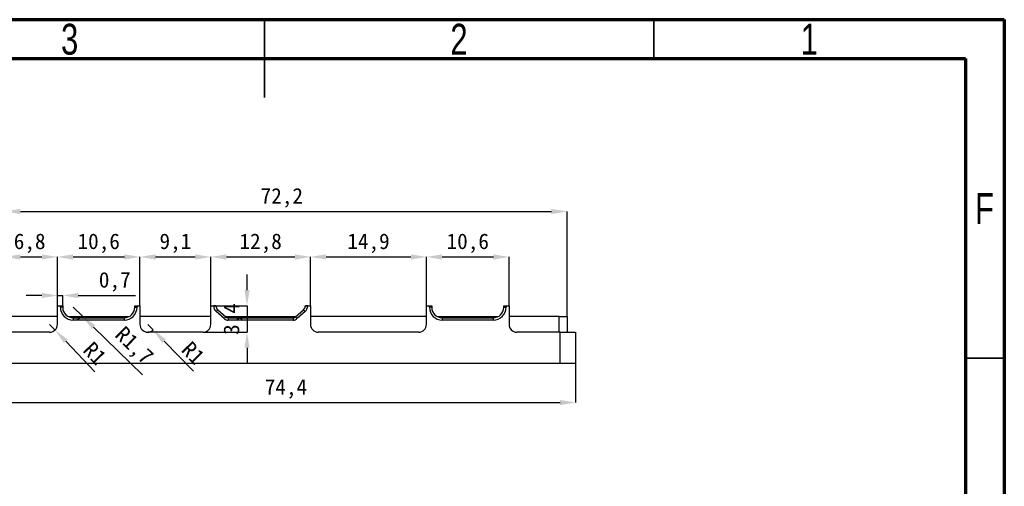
# Model space of a CAD drawing. Header units: millimetres. Extents: x 1632 to 1822, y 2177 to 2464.
# Tile 4 of 4: x 1696 to 1822, y 2404 to 2464. Entities that reach past the tile are written whole.
import ezdxf

# ---------------------------------------------------------------- set-up
doc = ezdxf.new("R2010")
doc.units = ezdxf.units.MM
doc.styles.add('SLDTEXTSTYLE1', font='TXT', dxfattribs={"width": 0.75})
doc.styles.add('黑体高度2mm', font='simhei.ttf', dxfattribs={"height": 2})
doc.dimstyles.new('红色高度2mm', dxfattribs={"dimtxt": 2, "dimasz": 2, "dimexe": 0, "dimexo": 0, "dimtad": 1, "dimdec": 1, "dimtxsty": '黑体高度2mm', "dimcen": 2.5, "dimclrd": 256, "dimclre": 256, "dimclrt": 256, "dimadec": 0, "dimazin": 0, "dimtfac": 1, "dimtdec": 1, "dimtmove": 0, "dimatfit": 3, "dimfxl": 1, "dimarcsym": 0})

# ---------------------------------------------------------------- blocks, each defined once
blk = doc.blocks.new('*D13')
at = {"lineweight": -2, "transparency": 16777216}
for p, q in [((1692.91, 2419.69), (1692.91, 2414.65)), ((1767.31, 2419.69), (1767.31, 2414.65)), ((1694.91, 2414.65), (1765.31, 2414.65))]:
    blk.add_line(p, q, dxfattribs=at)
at = {"transparency": 16777216}
for points in [[(1694.91, 2414.99), (1694.91, 2414.32), (1692.91, 2414.65)], [(1765.31, 2414.99), (1765.31, 2414.32), (1767.31, 2414.65)]]:
    blk.add_solid(points, dxfattribs=at)
at = {"layer": 'Defpoints', "color": 0, "transparency": 16777216}
for p in [(1692.91, 2419.69), (1767.31, 2419.69), (1767.31, 2414.65)]:
    blk.add_point(p, dxfattribs=at)
at = {"transparency": 16777216, "insert": (1730.11, 2416.4), "char_height": 2, "attachment_point": 5, "style": '黑体高度2mm'}
blk.add_mtext('74,4', dxfattribs=at)
blk = doc.blocks.new('*D17')
at = {"lineweight": -2, "transparency": 16777216}
for p, q in [((1694.01, 2425.69), (1694.01, 2439.2)), ((1696.01, 2439.2), (1764.21, 2439.2)), ((1766.21, 2425.69), (1766.21, 2439.2))]:
    blk.add_line(p, q, dxfattribs=at)
at = {"transparency": 16777216}
for points in [[(1696.01, 2439.53), (1696.01, 2438.86), (1694.01, 2439.2)], [(1764.21, 2439.53), (1764.21, 2438.86), (1766.21, 2439.2)]]:
    blk.add_solid(points, dxfattribs=at)
at = {"layer": 'Defpoints', "color": 0, "transparency": 16777216}
for p in [(1766.21, 2439.2), (1694.01, 2425.69), (1766.21, 2425.69)]:
    blk.add_point(p, dxfattribs=at)
at = {"transparency": 16777216, "insert": (1729.58, 2440.95), "char_height": 2, "attachment_point": 5, "style": '黑体高度2mm'}
blk.add_mtext('72,2', dxfattribs=at)
blk = doc.blocks.new('*D18')
at = {"lineweight": -2, "transparency": 16777216}
for p, q in [((1694.01, 2425.69), (1694.01, 2433.36)), ((1696.01, 2433.36), (1698.76, 2433.36)), ((1700.76, 2427.09), (1700.76, 2433.36))]:
    blk.add_line(p, q, dxfattribs=at)
at = {"transparency": 16777216}
for points in [[(1696.01, 2433.69), (1696.01, 2433.02), (1694.01, 2433.36)], [(1698.76, 2433.69), (1698.76, 2433.02), (1700.76, 2433.36)]]:
    blk.add_solid(points, dxfattribs=at)
at = {"layer": 'Defpoints', "color": 0, "transparency": 16777216}
for p in [(1700.76, 2433.36), (1700.76, 2427.09), (1694.01, 2425.69)]:
    blk.add_point(p, dxfattribs=at)
at = {"transparency": 16777216, "insert": (1697.19, 2435.11), "char_height": 2, "attachment_point": 5, "style": '黑体高度2mm'}
blk.add_mtext('6,8', dxfattribs=at)
blk = doc.blocks.new('*D19')
at = {"lineweight": -2, "transparency": 16777216}
for p, q in [((1700.76, 2427.09), (1700.76, 2433.36)), ((1702.76, 2433.36), (1709.36, 2433.36)), ((1711.36, 2427.09), (1711.36, 2433.36))]:
    blk.add_line(p, q, dxfattribs=at)
at = {"transparency": 16777216}
for points in [[(1702.76, 2433.69), (1702.76, 2433.02), (1700.76, 2433.36)], [(1709.36, 2433.69), (1709.36, 2433.02), (1711.36, 2433.36)]]:
    blk.add_solid(points, dxfattribs=at)
at = {"layer": 'Defpoints', "color": 0, "transparency": 16777216}
for p in [(1711.36, 2433.36), (1700.76, 2427.09), (1711.36, 2427.09)]:
    blk.add_point(p, dxfattribs=at)
at = {"transparency": 16777216, "insert": (1706.06, 2435.11), "char_height": 2, "attachment_point": 5, "style": '黑体高度2mm'}
blk.add_mtext('10,6', dxfattribs=at)
blk = doc.blocks.new('*D20')
at = {"lineweight": -2, "transparency": 16777216}
for p, q in [((1720.46, 2427.09), (1720.46, 2433.36)), ((1722.46, 2433.36), (1731.26, 2433.36)), ((1733.26, 2427.09), (1733.26, 2433.36))]:
    blk.add_line(p, q, dxfattribs=at)
at = {"transparency": 16777216}
for points in [[(1722.46, 2433.69), (1722.46, 2433.02), (1720.46, 2433.36)], [(1731.26, 2433.69), (1731.26, 2433.02), (1733.26, 2433.36)]]:
    blk.add_solid(points, dxfattribs=at)
at = {"layer": 'Defpoints', "color": 0, "transparency": 16777216}
for p in [(1733.26, 2433.36), (1720.46, 2427.09), (1733.26, 2427.09)]:
    blk.add_point(p, dxfattribs=at)
at = {"transparency": 16777216, "insert": (1726.86, 2435.11), "char_height": 2, "attachment_point": 5, "style": '黑体高度2mm'}
blk.add_mtext('12,8', dxfattribs=at)
blk = doc.blocks.new('*D21')
at = {"lineweight": -2, "transparency": 16777216}
for p, q in [((1748.16, 2427.09), (1748.16, 2433.36)), ((1750.16, 2433.36), (1756.76, 2433.36)), ((1758.76, 2427.09), (1758.76, 2433.36))]:
    blk.add_line(p, q, dxfattribs=at)
at = {"transparency": 16777216}
for points in [[(1750.16, 2433.69), (1750.16, 2433.02), (1748.16, 2433.36)], [(1756.76, 2433.69), (1756.76, 2433.02), (1758.76, 2433.36)]]:
    blk.add_solid(points, dxfattribs=at)
at = {"layer": 'Defpoints', "color": 0, "transparency": 16777216}
for p in [(1758.76, 2433.36), (1748.16, 2427.09), (1758.76, 2427.09)]:
    blk.add_point(p, dxfattribs=at)
at = {"transparency": 16777216, "insert": (1753.46, 2435.11), "char_height": 2, "attachment_point": 5, "style": '黑体高度2mm'}
blk.add_mtext('10,6', dxfattribs=at)
blk = doc.blocks.new('*D22')
at = {"lineweight": -2, "transparency": 16777216}
for p, q in [((1711.36, 2427.09), (1711.36, 2433.36)), ((1713.36, 2433.36), (1718.46, 2433.36)), ((1720.46, 2427.09), (1720.46, 2433.36))]:
    blk.add_line(p, q, dxfattribs=at)
at = {"transparency": 16777216}
for points in [[(1713.36, 2433.69), (1713.36, 2433.02), (1711.36, 2433.36)], [(1718.46, 2433.69), (1718.46, 2433.02), (1720.46, 2433.36)]]:
    blk.add_solid(points, dxfattribs=at)
at = {"layer": 'Defpoints', "color": 0, "transparency": 16777216}
for p in [(1720.46, 2433.36), (1711.36, 2427.09), (1720.46, 2427.09)]:
    blk.add_point(p, dxfattribs=at)
at = {"transparency": 16777216, "insert": (1715.91, 2435.11), "char_height": 2, "attachment_point": 5, "style": '黑体高度2mm'}
blk.add_mtext('9,1', dxfattribs=at)
blk = doc.blocks.new('*D23')
at = {"lineweight": -2, "transparency": 16777216}
for p, q in [((1733.26, 2427.09), (1733.26, 2433.36)), ((1735.26, 2433.36), (1746.16, 2433.36)), ((1748.16, 2427.09), (1748.16, 2433.36))]:
    blk.add_line(p, q, dxfattribs=at)
at = {"transparency": 16777216}
for points in [[(1735.26, 2433.69), (1735.26, 2433.02), (1733.26, 2433.36)], [(1746.16, 2433.69), (1746.16, 2433.02), (1748.16, 2433.36)]]:
    blk.add_solid(points, dxfattribs=at)
at = {"layer": 'Defpoints', "color": 0, "transparency": 16777216}
for p in [(1748.16, 2433.36), (1733.26, 2427.09), (1748.16, 2427.09)]:
    blk.add_point(p, dxfattribs=at)
at = {"transparency": 16777216, "insert": (1740.71, 2435.11), "char_height": 2, "attachment_point": 5, "style": '黑体高度2mm'}
blk.add_mtext('14,9', dxfattribs=at)
blk = doc.blocks.new('*D24')
at = {"lineweight": -2, "transparency": 16777216}
for p, q in [((1699.76, 2424.69), (1700.45, 2423.97)), ((1705.58, 2418.61), (1701.84, 2422.53))]:
    blk.add_line(p, q, dxfattribs=at)
at = {"transparency": 16777216}
blk.add_solid([(1702.08, 2422.76), (1701.59, 2422.3), (1700.45, 2423.97)], dxfattribs=at)
at = {"layer": 'Defpoints', "color": 0, "transparency": 16777216}
for p in [(1699.76, 2424.69), (1700.45, 2423.97)]:
    blk.add_point(p, dxfattribs=at)
at = {"transparency": 16777216, "insert": (1705.57, 2420.97), "char_height": 2, "attachment_point": 5, "rotation": 313.7004, "style": '黑体高度2mm'}
blk.add_mtext('R1', dxfattribs=at)
blk = doc.blocks.new('*D25')
at = {"lineweight": -2, "transparency": 16777216}
for p, q in [((1702.79, 2426.89), (1703.97, 2425.74)), ((1711.68, 2418.23), (1705.4, 2424.35))]:
    blk.add_line(p, q, dxfattribs=at)
blk.add_arc((1702.79, 2426.89), 1.65, 270, 315.7324, dxfattribs=at)
at = {"transparency": 16777216}
blk.add_solid([(1705.64, 2424.59), (1705.17, 2424.11), (1703.97, 2425.74)], dxfattribs=at)
at = {"layer": 'Defpoints', "color": 0, "transparency": 16777216}
for p in [(1702.79, 2426.89), (1703.97, 2425.74)]:
    blk.add_point(p, dxfattribs=at)
at = {"transparency": 16777216, "insert": (1710.48, 2421.84), "char_height": 2, "attachment_point": 5, "rotation": 315.7324, "style": '黑体高度2mm'}
blk.add_mtext('R1,7', dxfattribs=at)
blk = doc.blocks.new('*D26')
at = {"lineweight": -2, "transparency": 16777216}
for p, q in [((1712.36, 2424.69), (1713.06, 2423.98)), ((1718.23, 2418.67), (1714.45, 2422.55))]:
    blk.add_line(p, q, dxfattribs=at)
blk.add_arc((1712.36, 2424.69), 1, 270, 314.2527, dxfattribs=at)
at = {"transparency": 16777216}
blk.add_solid([(1714.69, 2422.78), (1714.21, 2422.31), (1713.06, 2423.98)], dxfattribs=at)
at = {"layer": 'Defpoints', "color": 0, "transparency": 16777216}
for p in [(1712.36, 2424.69), (1713.06, 2423.98)]:
    blk.add_point(p, dxfattribs=at)
at = {"transparency": 16777216, "insert": (1718.2, 2421.02), "char_height": 2, "attachment_point": 5, "rotation": 314.2527, "style": '黑体高度2mm'}
blk.add_mtext('R1', dxfattribs=at)
blk = doc.blocks.new('*D27')
at = {"lineweight": -2, "transparency": 16777216}
for p, q in [((1698.76, 2428.41), (1696.76, 2428.41)), ((1700.76, 2427.09), (1700.76, 2428.41)), ((1700.76, 2428.41), (1701.44, 2428.41)), ((1701.44, 2427.09), (1701.44, 2428.41)), ((1703.44, 2428.41), (1710.8, 2428.41))]:
    blk.add_line(p, q, dxfattribs=at)
at = {"transparency": 16777216}
for points in [[(1698.76, 2428.74), (1698.76, 2428.07), (1700.76, 2428.41)], [(1703.44, 2428.74), (1703.44, 2428.07), (1701.44, 2428.41)]]:
    blk.add_solid(points, dxfattribs=at)
at = {"layer": 'Defpoints', "color": 0, "transparency": 16777216}
for p in [(1701.44, 2428.41), (1700.76, 2427.09), (1701.44, 2427.09)]:
    blk.add_point(p, dxfattribs=at)
at = {"transparency": 16777216, "insert": (1708.12, 2430.16), "char_height": 2, "attachment_point": 5, "style": '黑体高度2mm'}
blk.add_mtext('0,7', dxfattribs=at)
blk = doc.blocks.new('*D64')
at = {"lineweight": -2, "transparency": 16777216}
for p, q in [((1725.11, 2429.09), (1725.11, 2431.09)), ((1720.46, 2427.09), (1725.11, 2427.09)), ((1725.11, 2427.09), (1725.11, 2423.69)), ((1719.46, 2423.69), (1725.11, 2423.69)), ((1725.11, 2421.69), (1725.11, 2419.69))]:
    blk.add_line(p, q, dxfattribs=at)
at = {"transparency": 16777216}
for points in [[(1724.78, 2429.09), (1725.44, 2429.09), (1725.11, 2427.09)], [(1724.78, 2421.69), (1725.44, 2421.69), (1725.11, 2423.69)]]:
    blk.add_solid(points, dxfattribs=at)
at = {"layer": 'Defpoints', "color": 0, "transparency": 16777216}
for p in [(1720.46, 2427.09), (1719.46, 2423.69), (1725.11, 2423.69)]:
    blk.add_point(p, dxfattribs=at)
at = {"transparency": 16777216, "insert": (1723.36, 2425.39), "char_height": 2, "attachment_point": 5, "rotation": 90, "style": '黑体高度2mm'}
blk.add_mtext('3,4', dxfattribs=at)

msp = doc.modelspace()

# ---------------------------------------------------------------- linework, layer by layer
at = {"color": 7, "linetype": 'Continuous', "lineweight": 70}
for p, q in [((1632.37, 2463.84), (1822.37, 2463.84)), ((1822.37, 2463.84), (1822.37, 2176.84)), ((1637.37, 2458.84), (1817.37, 2458.84)), ((1817.37, 2458.84), (1817.37, 2181.84))]:
    msp.add_line(p, q, dxfattribs=at)
at = {"color": 7, "linetype": 'Continuous', "lineweight": 35}
for p, q in [((1727.37, 2463.84), (1727.37, 2453.84)), ((1727.37, 2458.84), (1727.37, 2463.84)), ((1777.37, 2458.84), (1777.37, 2463.84)), ((1817.37, 2420.34), (1822.37, 2420.34))]:
    msp.add_line(p, q, dxfattribs=at)
at = {"color": 7, "linetype": 'Continuous', "lineweight": 25}
for p, q in [((1700.76, 2424.69), (1700.76, 2427.09)), ((1700.76, 2427.09), (1701.14, 2427.09)), ((1701.14, 2426.89), (1701.14, 2427.09)), ((1701.14, 2427.09), (1701.37, 2427.09)), ((1701.44, 2426.89), (1701.14, 2426.89)), ((1701.37, 2427.09), (1701.44, 2427.09)), ((1701.44, 2427.09), (1701.44, 2426.89)), ((1710.68, 2427.08), (1710.86, 2427.09)), ((1710.68, 2426.89), (1710.68, 2427.08)), ((1710.68, 2426.89), (1710.98, 2426.89)), ((1710.86, 2427.09), (1710.98, 2427.09)), ((1710.98, 2427.09), (1710.98, 2426.89)), ((1710.98, 2427.09), (1711.36, 2427.09)), ((1711.36, 2427.09), (1711.36, 2424.69)), ((1720.46, 2424.69), (1720.46, 2427.09)), ((1720.46, 2427.09), (1720.82, 2427.09)), ((1720.82, 2427.06), (1720.82, 2427.09)), ((1720.82, 2427.09), (1721.12, 2427.09)), ((1721.12, 2427.06), (1720.82, 2427.06)), ((1721.12, 2427.09), (1721.12, 2427.06)), ((1732.6, 2427.06), (1732.6, 2427.09)), ((1732.6, 2427.09), (1732.9, 2427.09)), ((1732.9, 2427.06), (1732.6, 2427.06)), ((1732.9, 2427.09), (1732.9, 2427.06)), ((1732.9, 2427.09), (1733.26, 2427.09)), ((1733.26, 2427.09), (1733.26, 2424.69)), ((1748.16, 2424.69), (1748.16, 2427.09)), ((1748.16, 2427.09), (1748.54, 2427.09)), ((1748.54, 2426.89), (1748.54, 2427.09)), ((1748.54, 2427.09), (1748.77, 2427.09)), ((1748.84, 2426.89), (1748.54, 2426.89)), ((1748.77, 2427.09), (1748.84, 2427.09)), ((1748.84, 2427.09), (1748.84, 2426.89)), ((1758.08, 2427.08), (1758.26, 2427.09)), ((1758.08, 2426.89), (1758.08, 2427.08)), ((1758.08, 2426.89), (1758.38, 2426.89)), ((1758.26, 2427.09), (1758.38, 2427.09)), ((1758.38, 2427.09), (1758.38, 2426.89)), ((1758.38, 2427.09), (1758.76, 2427.09)), ((1758.76, 2427.09), (1758.76, 2424.69)), ((1700.76, 2425.69), (1694.91, 2425.69)), ((1702.17, 2425.69), (1709.95, 2425.69)), ((1702.79, 2425.54), (1702.79, 2425.24)), ((1702.79, 2425.54), (1709.33, 2425.54)), ((1709.33, 2425.54), (1709.33, 2425.24)), ((1720.46, 2425.69), (1711.36, 2425.69)), ((1721.34, 2426.57), (1721.14, 2426.35)), ((1722.19, 2425.43), (1721.14, 2426.35)), ((1721.34, 2426.57), (1722.39, 2425.66)), ((1722.39, 2425.66), (1722.19, 2425.43)), ((1722.34, 2425.69), (1731.38, 2425.69)), ((1722.68, 2425.54), (1731.03, 2425.54)), ((1722.68, 2425.54), (1722.68, 2425.24)), ((1731.03, 2425.54), (1731.03, 2425.24)), ((1731.33, 2425.66), (1732.38, 2426.57)), ((1731.33, 2425.66), (1731.53, 2425.43)), ((1732.57, 2426.34), (1731.53, 2425.43)), ((1732.38, 2426.57), (1732.57, 2426.34)), ((1748.16, 2425.69), (1733.26, 2425.69)), ((1749.57, 2425.69), (1757.35, 2425.69)), ((1750.19, 2425.54), (1750.19, 2425.24)), ((1750.19, 2425.54), (1756.73, 2425.54)), ((1756.73, 2425.54), (1756.73, 2425.24)), ((1765.21, 2425.69), (1758.76, 2425.69)), ((1765.21, 2423.69), (1765.21, 2425.69)), ((1765.21, 2425.69), (1766.21, 2425.69)), ((1766.21, 2425.69), (1766.21, 2423.69)), ((1709.33, 2425.24), (1702.79, 2425.24)), ((1731.03, 2425.24), (1722.68, 2425.24)), ((1756.73, 2425.24), (1750.19, 2425.24)), ((1699.76, 2423.69), (1694.91, 2423.69)), ((1719.46, 2423.69), (1712.36, 2423.69)), ((1747.16, 2423.69), (1734.26, 2423.69)), ((1765.31, 2423.69), (1759.76, 2423.69)), ((1765.31, 2419.69), (1765.31, 2423.69)), ((1765.31, 2423.69), (1767.31, 2423.69)), ((1767.31, 2423.69), (1767.31, 2419.69)), ((1765.31, 2419.69), (1694.91, 2419.69)), ((1767.31, 2419.69), (1765.31, 2419.69))]:
    msp.add_line(p, q, dxfattribs=at)
for centre, radius, start, end in [((1702.79, 2426.89), 1.65, 180, 270), ((1702.79, 2426.89), 1.35, 180, 270), ((1709.33, 2426.89), 1.65, 270, 0), ((1709.33, 2426.89), 1.35, 270, 0), ((1721.76, 2427.06), 0.948, 180, 229.0712), ((1721.76, 2427.06), 0.648, 180, 229.1902), ((1731.95, 2427.06), 0.648, 310.8047, 0), ((1731.95, 2427.06), 0.948, 310.8047, 0), ((1750.19, 2426.89), 1.65, 180, 270), ((1750.19, 2426.89), 1.35, 180, 270), ((1756.73, 2426.89), 1.65, 270, 0), ((1756.73, 2426.89), 1.35, 270, 0), ((1722.68, 2425.99), 0.45, 228.807, 270), ((1731.03, 2425.99), 0.45, 270, 311.1857), ((1699.76, 2424.69), 1, 270, 0), ((1712.36, 2424.69), 1, 180, 270), ((1719.46, 2424.69), 1, 270, 0), ((1722.68, 2425.99), 0.75, 228.807, 270), ((1731.03, 2425.99), 0.75, 270, 311.1857), ((1734.26, 2424.69), 1, 180, 270), ((1747.16, 2424.69), 1, 270, 0), ((1759.76, 2424.69), 1, 180, 270)]:
    msp.add_arc(centre, radius, start, end, dxfattribs=at)

# ---------------------------------------------------------------- texts
at = {"color": 7, "linetype": 'Continuous', "lineweight": 0, "char_height": 3.97, "attachment_point": 2, "style": 'SLDTEXTSTYLE1'}
for s, insert in [('3', (1702.33, 2463.31)), ('2', (1752.33, 2463.31)), ('1', (1797.33, 2463.31)), ('F', (1819.83, 2441.56))]:
    msp.add_mtext(s, dxfattribs=dict(at, insert=insert))

# ---------------------------------------------------------------- dimensions: what is measured, and where the dimension line sits
for base, p1, p2, picture, middle in [((1766.21, 2439.2), (1694.01, 2425.69), (1766.21, 2425.69), '*D17', (1729.58, 2439.2)), ((1700.7633, 2433.3568), (1694.0089, 2425.695), (1700.7633, 2427.095), '*D18', (1697.1852, 2433.3568))]:
    dim = msp.add_linear_dim(base=base, p1=p1, p2=p2, dimstyle='红色高度2mm')
    dim.commit()
    dim.dimension.update_dxf_attribs({"geometry": picture, "text_midpoint": middle, "dimtype": 160})
for base, p1, p2, picture, middle in [((1711.36, 2433.36), (1700.76, 2427.09), (1711.36, 2427.09), '*D19', (1706.06, 2435.11)), ((1720.46, 2433.36), (1711.36, 2427.09), (1720.46, 2427.09), '*D22', (1715.91, 2435.11)), ((1733.26, 2433.36), (1720.46, 2427.09), (1733.26, 2427.09), '*D20', (1726.86, 2435.11)), ((1748.16, 2433.36), (1733.26, 2427.09), (1748.16, 2427.09), '*D23', (1740.71, 2435.11)), ((1758.76, 2433.36), (1748.16, 2427.09), (1758.76, 2427.09), '*D21', (1753.46, 2435.11)), ((1701.44, 2428.41), (1700.76, 2427.09), (1701.44, 2427.09), '*D27', (1708.12, 2430.16)), ((1767.31, 2414.65), (1692.91, 2419.69), (1767.31, 2419.69), '*D13', (1730.11, 2416.4))]:
    dim = msp.add_linear_dim(base=base, p1=p1, p2=p2, dimstyle='红色高度2mm')
    dim.commit()
    dim.dimension.update_dxf_attribs({"geometry": picture, "text_midpoint": middle})
dim = msp.add_linear_dim(base=(1725.11, 2423.69), p1=(1720.46, 2427.09), p2=(1719.46, 2423.69), angle=90, dimstyle='红色高度2mm')
dim.commit()
dim.dimension.update_dxf_attribs({"geometry": '*D64', "text_midpoint": (1725.11, 2425.39), "dimtype": 160})
for center, mpoint, picture, middle in [((1702.7889, 2426.895), (1703.9705, 2425.7433), '*D25', (1710.4782, 2421.8417)), ((1699.76, 2424.69), (1700.45, 2423.97), '*D24', (1705.57, 2420.97)), ((1712.36, 2424.69), (1713.06, 2423.98), '*D26', (1718.2, 2421.02))]:
    dim = msp.add_radius_dim(center=center, mpoint=mpoint, dimstyle='红色高度2mm')
    dim.commit()
    dim.dimension.update_dxf_attribs({"geometry": picture, "text_midpoint": middle})

doc.saveas('drawing.dxf')
